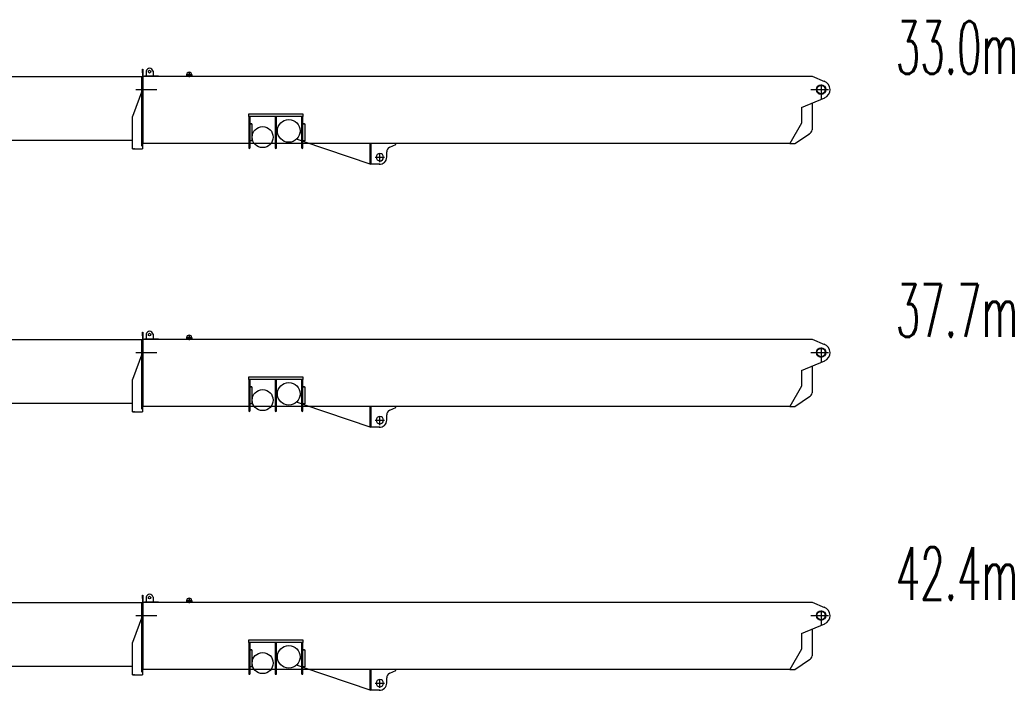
# Model space of a CAD drawing. Extents: x 13545 to 73484, y 3406 to 58416.
# Tile 5 of 10: x 54760 to 73484, y 18580 to 31330. Entities that reach past the tile are written whole.
import ezdxf
from ezdxf.enums import TextEntityAlignment as Align

# ---------------------------------------------------------------- set-up
doc = ezdxf.new("R2010")
doc.units = 0
doc.header["$LTSCALE"] = 50
doc.header["$MEASUREMENT"] = 0
doc.linetypes.add('CENTER', pattern=[50.5, 30, -9, 2.5, -9])
doc.linetypes.add('HIDDEN', pattern=[12.6, 8.4, -4.2])
doc.layers.get('0').update_dxf_attribs({"linetype": 'CONTINUOUS'})
for name, color, linetype in [('1', 7, 'CONTINUOUS'), ('11', 7, 'CONTINUOUS'), ('2', 7, 'CONTINUOUS')]:
    doc.layers.add(name, color=color, linetype=linetype)
doc.styles.get("Standard").update_dxf_attribs({"font": 'txt', "bigfont": 'bigfont'})

# ---------------------------------------------------------------- blocks, each defined once
blk = doc.blocks.new('*G5454')
at = {"layer": '1', "color": 7, "linetype": 'CONTINUOUS'}
for p, q in [((57933, 30281.002682), (57933, 30256.002682)), ((58033, 30281.002682), (58033, 30256.002682))]:
    blk.add_line(p, q, dxfattribs=at)
blk = doc.blocks.new('*G5858')
at = {"layer": '1', "color": 7, "linetype": 'CONTINUOUS'}
for centre, radius, start, end in [((61609.998322, 28714.663519), 69.996643, 179.498749, -90.5), ((61610.001387, 28714.665018), 69.998169, -90.502495, -0.5)]:
    blk.add_arc(centre, radius, start, end, dxfattribs=at)
blk = doc.blocks.new('*G5757')
at = {"color": 7, "linetype": 'CONTINUOUS'}
blk.add_blockref('*G5858', (0, 0), dxfattribs=at)
blk = doc.blocks.new('*G5656')
at = {"color": 7, "linetype": 'CONTINUOUS'}
blk.add_blockref('*G5757', (0, 0), dxfattribs=at)
blk = doc.blocks.new('*G5555')
at = {"color": 7, "linetype": 'CONTINUOUS'}
blk.add_blockref('*G5656', (0, 0), dxfattribs=at)
blk = doc.blocks.new('*G6262')
at = {"layer": '1', "color": 7, "linetype": 'CONTINUOUS'}
for centre, radius, start, end in [((61610.004237, 28715.341243), 69.996643, 89.5, 179.501251), ((61610.007275, 28715.339691), 69.998169, -0.5, 89.502495)]:
    blk.add_arc(centre, radius, start, end, dxfattribs=at)
blk = doc.blocks.new('*G6161')
at = {"color": 7, "linetype": 'CONTINUOUS'}
blk.add_blockref('*G6262', (0, 0), dxfattribs=at)
blk = doc.blocks.new('*G6060')
at = {"color": 7, "linetype": 'CONTINUOUS'}
blk.add_blockref('*G6161', (0, 0), dxfattribs=at)
blk = doc.blocks.new('*G5959')
at = {"color": 7, "linetype": 'CONTINUOUS'}
blk.add_blockref('*G6060', (0, 0), dxfattribs=at)
blk = doc.blocks.new('*G6363')
at = {"layer": '1', "color": 7, "linetype": 'CONTINUOUS'}
for p, q in [((69833, 30256), (70065.309933, 30156.954174)), ((69629, 29663), (70068.842056, 29844.562645)), ((69629, 29663), (69629, 29365.130295)), ((69833, 29747.209273), (69833, 29237.119387)), ((69629, 29365.130295), (69406, 28977)), ((69500, 28977), (69780.300775, 29162.911492)), ((69406, 28977), (69500, 28977))]:
    blk.add_line(p, q, dxfattribs=at)
at = {"layer": '1', "color": 7, "linetype": 'CENTER'}
for p, q in [((69802.978702, 30000), (70139.404435, 30000)), ((70000, 30098.221393), (70000, 29816.145295))]:
    blk.add_line(p, q, dxfattribs=at)
at = {"layer": '1', "color": 7, "linetype": 'CONTINUOUS'}
for centre, radius, start, end in [((70000, 30000), 170, -67.335502, 68.846255), ((69725, 29258), 110, -64.017161, -10.942499)]:
    blk.add_arc(centre, radius, start, end, dxfattribs=at)
blk = doc.blocks.new('*G6464')
at = {"layer": '1', "color": 7, "linetype": 'CONTINUOUS'}
for p, q in [((59114.895612, 29538.540862), (60146.893692, 29538.542358)), ((59114.895684, 29488.540484), (59114.895612, 29538.540862)), ((60146.89375, 29488.540453), (59114.895684, 29488.540484)), ((59114.895684, 29488.540484), (59114.895854, 28897.812117)), ((59142.894205, 28897.689854), (59142.8951, 29488.540286)), ((59616.89539, 29488.540564), (59616.895573, 28897.813723)), ((59644.894687, 28897.691454), (59644.895569, 29488.54036)), ((60118.894333, 29488.54065), (60118.894516, 28897.81381)), ((60146.892867, 28897.691547), (60146.89375, 29488.540453)), ((60146.893692, 29538.542358), (60146.89375, 29488.540453)), ((59142.89562, 29351.950608), (59172.992435, 29351.687957)), ((59172.959812, 29347.949696), (59142.897328, 29348.212048)), ((59142.897683, 29027.830888), (59143.123161, 29347.949142)), ((59143.123161, 29347.949142), (59175.891688, 29347.663175)), ((59172.992435, 29351.687957), (59172.959812, 29347.949696)), ((59175.891688, 29347.663175), (59175.894321, 29027.542931)), ((60146.893687, 29347.949773), (60179.891087, 29347.661809)), ((60146.894283, 29351.952301), (60176.991861, 29351.689643)), ((60176.959224, 29347.949857), (60146.895977, 29348.212215)), ((60176.991861, 29351.689643), (60176.959224, 29347.949857)), ((60179.891087, 29347.661809), (60179.893733, 29027.543091)), ((59175.894321, 29027.542931), (59142.897683, 29027.830888)), ((60179.893733, 29027.543091), (60146.896333, 29027.831055))]:
    blk.add_line(p, q, dxfattribs=at)
for centre, radius in [((59876.001689, 29215.318743), 215.001134), ((59379.886418, 29097.339846), 200.000752)]:
    blk.add_circle(centre, radius, dxfattribs=at)
for centre, radius, start, end in [((59128.894799, 28897.812025), 13.998945, 179.999634, -0.5), ((59630.894518, 28897.813631), 13.998945, 179.999634, -0.5), ((60132.894225, 28897.813711), 13.999708, 179.999619, -0.49997)]:
    blk.add_arc(centre, radius, start, end, dxfattribs=at)
blk = doc.blocks.new('*G6666')
at = {"layer": '1', "color": 7, "linetype": 'CONTINUOUS'}
for p, q in [((60118.894228, 29029.27176), (60025.641322, 29060.938486)), ((60118.894716, 29180.315105), (60088.136458, 29180.583528)), ((60146.89557, 29027.831061), (60146.82537, 29019.786934)), ((60179.893733, 29027.543091), (60146.89557, 29027.831061)), ((60179.894077, 29180.318375), (60179.893733, 29027.543091)), ((60146.82537, 29019.786934), (61434.315764, 28582.579473)), ((61426.267522, 28593.507261), (61426.26748, 28914.306297))]:
    blk.add_line(p, q, dxfattribs=at)
blk = doc.blocks.new('*G6767')
at = {"layer": '1', "color": 7, "linetype": 'HIDDEN'}
for p, q in [((61426.26748, 28914.306297), (61426.267422, 28964.308202)), ((61426.267422, 28964.308202), (61434.263486, 28964.238421)), ((61434.263486, 28964.238421), (61434.264156, 28914.306704))]:
    blk.add_line(p, q, dxfattribs=at)
at = {"layer": '1', "color": 7, "linetype": 'CONTINUOUS'}
for p, q in [((61426.272088, 28680.441151), (61426.272057, 28914.306257)), ((61434.268733, 28914.306665), (61434.268991, 28582.441735))]:
    blk.add_line(p, q, dxfattribs=at)
blk = doc.blocks.new('*G6868')
at = {"layer": '1', "color": 7, "linetype": 'CONTINUOUS'}
for p, q in [((61434.268733, 28914.306665), (61434.268915, 28680.371364)), ((61797.295532, 28906.786587), (61910.265472, 28959.304661)), ((61910.265472, 28959.304661), (61910.265472, 28977.002231)), ((61740.433364, 28715.306225), (61740.265756, 28816.487993))]:
    blk.add_line(p, q, dxfattribs=at)
for centre, radius, start, end in [((61840.274102, 28816.483491), 100.008247, 114.932701, 179.995773), ((61606.404501, 28716.475877), 134.034142, -94.361595, -0.500427)]:
    blk.add_arc(centre, radius, start, end, dxfattribs=at)
blk = doc.blocks.new('*G6565')
at = {"color": 7, "linetype": 'CONTINUOUS'}
for name in ['*G6666', '*G6767', '*G6868']:
    blk.add_blockref(name, (0, 0), dxfattribs=at)
blk = doc.blocks.new('*G7070')
at = {"layer": '1', "color": 7, "linetype": 'CONTINUOUS'}
blk.add_circle((70000.003876, 30000.31965), 89.995178, dxfattribs=at)
blk = doc.blocks.new('*G7171')
at = {"layer": '1', "color": 7, "linetype": 'CONTINUOUS'}
blk.add_circle((70000.003876, 30000.31965), 79.997241, dxfattribs=at)
blk = doc.blocks.new('*G7272')
at = {"layer": '1', "color": 7, "linetype": 'CONTINUOUS'}
for p, q in [((58264.771965, 30256.002684), (69629.007776, 30256.002199)), ((69629.007776, 30256.002199), (69832.743254, 30256.001943))]:
    blk.add_line(p, q, dxfattribs=at)
blk = doc.blocks.new('*G6969')
at = {"color": 7, "linetype": 'CONTINUOUS'}
for name in ['*G7272', '*G7070', '*G7171']:
    blk.add_blockref(name, (0, 0), dxfattribs=at)
blk = doc.blocks.new('*G7373')
at = {"layer": '1', "color": 7, "linetype": 'CONTINUOUS'}
blk.add_line((56907, 28876.002371), (57093.964205, 28876.001454), dxfattribs=at)
blk = doc.blocks.new('*G7474')
at = {"layer": '1', "color": 7, "linetype": 'CONTINUOUS'}
blk.add_line((56944.050442, 28876.000727), (56923.963019, 28876.002071), dxfattribs=at)
blk = doc.blocks.new('*G7575')
at = {"layer": '1', "color": 7, "linetype": 'CONTINUOUS'}
for p, q in [((57093.963206, 30322.504545), (57093.963349, 30391.501311)), ((57093.963349, 30391.501311), (57101.960176, 30391.571065)), ((57093.963206, 30322.504545), (57093.963679, 30251.392824)), ((57093.96329, 30256.002651), (57093.964205, 28876.001398))]:
    blk.add_line(p, q, dxfattribs=at)
blk = doc.blocks.new('*G7676')
at = {"layer": '1', "color": 7, "linetype": 'CONTINUOUS'}
blk.add_line((57309.769624, 30256.002196), (57133.739066, 30256.003298), dxfattribs=at)
blk.add_circle((57230.963436, 30342.005581), 25.496163, dxfattribs=at)
blk.add_arc((57230.963436, 30342.005581), 64.996979, 7.711782, 172.529166, dxfattribs=at)
blk = doc.blocks.new('*G5353')
at = {"layer": '1', "color": 7, "linetype": 'CONTINUOUS'}
for p, q in [((57101.960176, 30391.571065), (57101.960176, 28977.002231)), ((57166.518204, 30350.456584), (57166.518204, 30256.003083)), ((57295.372558, 30350.727523), (57295.372558, 30256.003003)), ((57093.963649, 30256.002997), (58255.639998, 30256.003029)), ((58255.639998, 30256.003029), (58267.36059, 30255.900745)), ((57093.96346, 30000), (56907.000046, 29491.504041)), ((56907, 28876.002371), (56907.000046, 29491.504041)), ((69406, 28977.002231), (57093.964138, 28977.002231)), ((61606.404501, 28582.441735), (61434.268991, 28582.441735))]:
    blk.add_line(p, q, dxfattribs=at)
at = {"layer": '1', "color": 7, "linetype": 'CENTER'}
for p, q in [((57073, 30256.002336), (57073, 28926.818118)), ((56967.192596, 29999.999685), (57367.192596, 29999.999685)), ((61519.745816, 28715), (61699.745816, 28715)), ((61610, 28624.170326), (61610, 28794.170326))]:
    blk.add_line(p, q, dxfattribs=at)
at = {"layer": '1', "color": 7, "linetype": 'HIDDEN'}
blk.add_line((57398.808045, 30256.001871), (57149.532496, 30256.00128), dxfattribs=at)
at = {"layer": '2', "color": 7, "linetype": 'CONTINUOUS'}
for p, q in [((57932.054619, 30281.002682), (58038.986495, 30281.002682)), ((57983, 30324.434211), (57983, 30238.681788))]:
    blk.add_line(p, q, dxfattribs=at)
blk.add_circle((57983, 30281.002682), 20, dxfattribs=at)
blk.add_arc((57983, 30281.002682), 50, 0, 180, dxfattribs=at)
at = {"color": 7, "linetype": 'CONTINUOUS'}
for name in ['*G7575', '*G7676', '*G5454', '*G6969', '*G6363', '*G6464', '*G6565', '*G7373', '*G7474', '*G5555', '*G5959']:
    blk.add_blockref(name, (0, 0), dxfattribs=at)
blk = doc.blocks.new('*G7777')
at = {"layer": '2', "color": 7, "linetype": 'CONTINUOUS'}
for p, q in [((52100.995214, 30305.048618), (52100.995672, 30370.933996)), ((52101.497842, 30370.933994), (52109.498483, 30370.864173)), ((52108.996313, 30370.864175), (52108.997218, 30305.047452)), ((52203.000547, 30364.236775), (52202.994714, 30204.017424)), ((52272.999388, 30204.015945), (52272.999477, 30363.931091)), ((52161.125595, 30302.034269), (52099.997329, 30302.033363)), ((52101.009176, 29972.456791), (52100.995977, 30305.048611)), ((52108.996618, 30304.97879), (52108.997402, 29973.018817)), ((52108.996625, 30302.033327), (52195.002367, 30302.032991)), ((52108.997444, 30305.073391), (52108.997218, 30305.047452)), ((52108.997218, 30305.047452), (52108.997527, 30204.016686)), ((57072.997721, 30243.037181), (52109.499534, 30242.990643)), ((52195.002367, 30302.032991), (52195.001834, 30005.053268)), ((52202.966828, 30005.053268), (52203.003776, 30305.048324)), ((52202.994714, 30204.017502), (52272.99935, 30204.016793)), ((52272.999629, 30207.633262), (52202.994846, 30207.632514)), ((51953.000221, 29511.049057), (52083, 30005.052953)), ((52100.998875, 28929.066924), (52100.998938, 29972.456791)), ((52108.997227, 29973.018817), (52108.997227, 28929.06704)), ((51952.999449, 29511.049057), (52122.998761, 29511.050232)), ((51953.000221, 29511.137555), (51952.999728, 28952.069336)), ((52100.998911, 29519.045864), (52100.929123, 29511.049037)), ((56907.000012, 29034.025644), (52108.997227, 29033.995129)), ((51952.999728, 28952.069336), (51952.99889, 28929.067368)), ((51952.99889, 28929.067368), (52108.997227, 28929.06704)), ((51952.999728, 28952.069336), (51952.999321, 28912.068426)), ((51963.001405, 28929.067056), (51983.001093, 28929.066478)), ((52050.782457, 28929.067023), (52104.999761, 28929.066916))]:
    blk.add_line(p, q, dxfattribs=at)
at = {"layer": '2', "color": 7, "linetype": 'CENTER'}
for p, q in [((52081, 30163.289601), (52081, 28965.052953)), ((52030.536034, 30000), (52164.621684, 30000))]:
    blk.add_line(p, q, dxfattribs=at)
at = {"layer": '2', "color": 7, "linetype": 'CONTINUOUS'}
for radius in [22.501471, 15.000916]:
    blk.add_circle((52237.998637, 30316.934017), radius, dxfattribs=at)
blk.add_arc((52237.999062, 30363.931347), 35.000415, -0.000407, 179.5, dxfattribs=at)
blk = doc.blocks.new('*G9090')
at = {"layer": '1', "color": 7, "linetype": 'CONTINUOUS'}
for p, q in [((57933, 25281.002682), (57933, 25256.002682)), ((58033, 25281.002682), (58033, 25256.002682))]:
    blk.add_line(p, q, dxfattribs=at)
blk = doc.blocks.new('*G9494')
at = {"layer": '1', "color": 7, "linetype": 'CONTINUOUS'}
for centre, radius, start, end in [((61609.998322, 23714.663519), 69.996643, 179.498749, -90.5), ((61610.001387, 23714.665018), 69.998169, -90.502495, -0.5)]:
    blk.add_arc(centre, radius, start, end, dxfattribs=at)
blk = doc.blocks.new('*G9393')
at = {"color": 7, "linetype": 'CONTINUOUS'}
blk.add_blockref('*G9494', (0, 0), dxfattribs=at)
blk = doc.blocks.new('*G9292')
at = {"color": 7, "linetype": 'CONTINUOUS'}
blk.add_blockref('*G9393', (0, 0), dxfattribs=at)
blk = doc.blocks.new('*G9191')
at = {"color": 7, "linetype": 'CONTINUOUS'}
blk.add_blockref('*G9292', (0, 0), dxfattribs=at)
blk = doc.blocks.new('*G9898')
at = {"layer": '1', "color": 7, "linetype": 'CONTINUOUS'}
for centre, radius, start, end in [((61610.004237, 23715.341243), 69.996643, 89.5, 179.501251), ((61610.007275, 23715.339691), 69.998169, -0.5, 89.502495)]:
    blk.add_arc(centre, radius, start, end, dxfattribs=at)
blk = doc.blocks.new('*G9797')
at = {"color": 7, "linetype": 'CONTINUOUS'}
blk.add_blockref('*G9898', (0, 0), dxfattribs=at)
blk = doc.blocks.new('*G9696')
at = {"color": 7, "linetype": 'CONTINUOUS'}
blk.add_blockref('*G9797', (0, 0), dxfattribs=at)
blk = doc.blocks.new('*G9595')
at = {"color": 7, "linetype": 'CONTINUOUS'}
blk.add_blockref('*G9696', (0, 0), dxfattribs=at)
blk = doc.blocks.new('*G9999')
at = {"layer": '1', "color": 7, "linetype": 'CONTINUOUS'}
for p, q in [((69833, 25256), (70065.309933, 25156.954174)), ((69629, 24663), (70068.842056, 24844.562645)), ((69833, 24747.209273), (69833, 24237.119387)), ((69629, 24663), (69629, 24365.130295)), ((69629, 24365.130295), (69406, 23977)), ((69500, 23977), (69780.300775, 24162.911492)), ((69406, 23977), (69500, 23977))]:
    blk.add_line(p, q, dxfattribs=at)
at = {"layer": '1', "color": 7, "linetype": 'CENTER'}
for p, q in [((70000, 25098.221393), (70000, 24816.145295)), ((69802.978702, 25000), (70139.404435, 25000))]:
    blk.add_line(p, q, dxfattribs=at)
at = {"layer": '1', "color": 7, "linetype": 'CONTINUOUS'}
for centre, radius, start, end in [((70000, 25000), 170, -67.335502, 68.846255), ((69725, 24258), 110, -64.017161, -10.942499)]:
    blk.add_arc(centre, radius, start, end, dxfattribs=at)
blk = doc.blocks.new('*G100100')
at = {"layer": '1', "color": 7, "linetype": 'CONTINUOUS'}
for p, q in [((59114.895612, 24538.540862), (60146.893692, 24538.542358)), ((59114.895684, 24488.540484), (59114.895612, 24538.540862)), ((60146.893692, 24538.542358), (60146.89375, 24488.540453)), ((60146.89375, 24488.540453), (59114.895684, 24488.540484)), ((59114.895684, 24488.540484), (59114.895854, 23897.812117)), ((59142.894205, 23897.689854), (59142.8951, 24488.540286)), ((59142.89562, 24351.950608), (59172.992435, 24351.687957)), ((59172.959812, 24347.949696), (59142.897328, 24348.212048)), ((59142.897683, 24027.830888), (59143.123161, 24347.949142)), ((59143.123161, 24347.949142), (59175.891688, 24347.663175)), ((59172.992435, 24351.687957), (59172.959812, 24347.949696)), ((59175.891688, 24347.663175), (59175.894321, 24027.542931)), ((59616.89539, 24488.540564), (59616.895573, 23897.813723)), ((59644.894687, 23897.691454), (59644.895569, 24488.54036)), ((60118.894333, 24488.54065), (60118.894516, 23897.81381)), ((60146.892867, 23897.691547), (60146.89375, 24488.540453)), ((60146.893687, 24347.949773), (60179.891087, 24347.661809)), ((60146.894283, 24351.952301), (60176.991861, 24351.689643)), ((60176.959224, 24347.949857), (60146.895977, 24348.212215)), ((60176.991861, 24351.689643), (60176.959224, 24347.949857)), ((60179.891087, 24347.661809), (60179.893733, 24027.543091)), ((59175.894321, 24027.542931), (59142.897683, 24027.830888)), ((60179.893733, 24027.543091), (60146.896333, 24027.831055))]:
    blk.add_line(p, q, dxfattribs=at)
for centre, radius in [((59876.001689, 24215.318743), 215.001134), ((59379.886418, 24097.339846), 200.000752)]:
    blk.add_circle(centre, radius, dxfattribs=at)
for centre, radius, start, end in [((59128.894799, 23897.812025), 13.998945, 179.999634, -0.5), ((59630.894518, 23897.813631), 13.998945, 179.999634, -0.5), ((60132.894225, 23897.813711), 13.999708, 179.999619, -0.49997)]:
    blk.add_arc(centre, radius, start, end, dxfattribs=at)
blk = doc.blocks.new('*G102102')
at = {"layer": '1', "color": 7, "linetype": 'CONTINUOUS'}
for p, q in [((60118.894716, 24180.315105), (60088.136458, 24180.583528)), ((60179.894077, 24180.318375), (60179.893733, 24027.543091)), ((60118.894228, 24029.27176), (60025.641322, 24060.938486)), ((60146.89557, 24027.831061), (60146.82537, 24019.786934)), ((60146.82537, 24019.786934), (61434.315764, 23582.579473)), ((60179.893733, 24027.543091), (60146.89557, 24027.831061)), ((61426.267522, 23593.507261), (61426.26748, 23914.306297))]:
    blk.add_line(p, q, dxfattribs=at)
blk = doc.blocks.new('*G103103')
at = {"layer": '1', "color": 7, "linetype": 'HIDDEN'}
for p, q in [((61426.26748, 23914.306297), (61426.267422, 23964.308202)), ((61426.267422, 23964.308202), (61434.263486, 23964.238421)), ((61434.263486, 23964.238421), (61434.264156, 23914.306704))]:
    blk.add_line(p, q, dxfattribs=at)
at = {"layer": '1', "color": 7, "linetype": 'CONTINUOUS'}
for p, q in [((61426.272088, 23680.441151), (61426.272057, 23914.306257)), ((61434.268733, 23914.306665), (61434.268991, 23582.441735))]:
    blk.add_line(p, q, dxfattribs=at)
blk = doc.blocks.new('*G104104')
at = {"layer": '1', "color": 7, "linetype": 'CONTINUOUS'}
for p, q in [((61910.265472, 23959.304661), (61910.265472, 23977.002231)), ((61434.268733, 23914.306665), (61434.268915, 23680.371364)), ((61740.433364, 23715.306225), (61740.265756, 23816.487993)), ((61797.295532, 23906.786587), (61910.265472, 23959.304661))]:
    blk.add_line(p, q, dxfattribs=at)
for centre, radius, start, end in [((61840.274102, 23816.483491), 100.008247, 114.932701, 179.995773), ((61606.404501, 23716.475877), 134.034142, -94.361595, -0.500427)]:
    blk.add_arc(centre, radius, start, end, dxfattribs=at)
blk = doc.blocks.new('*G101101')
at = {"color": 7, "linetype": 'CONTINUOUS'}
for name in ['*G102102', '*G104104', '*G103103']:
    blk.add_blockref(name, (0, 0), dxfattribs=at)
blk = doc.blocks.new('*G106106')
at = {"layer": '1', "color": 7, "linetype": 'CONTINUOUS'}
blk.add_circle((70000.003876, 25000.31965), 89.995178, dxfattribs=at)
blk = doc.blocks.new('*G107107')
at = {"layer": '1', "color": 7, "linetype": 'CONTINUOUS'}
blk.add_circle((70000.003876, 25000.31965), 79.997241, dxfattribs=at)
blk = doc.blocks.new('*G108108')
at = {"layer": '1', "color": 7, "linetype": 'CONTINUOUS'}
for p, q in [((58264.771965, 25256.002684), (69629.007776, 25256.002199)), ((69629.007776, 25256.002199), (69832.743254, 25256.001943))]:
    blk.add_line(p, q, dxfattribs=at)
blk = doc.blocks.new('*G105105')
at = {"color": 7, "linetype": 'CONTINUOUS'}
for name in ['*G108108', '*G106106', '*G107107']:
    blk.add_blockref(name, (0, 0), dxfattribs=at)
blk = doc.blocks.new('*G109109')
at = {"layer": '1', "color": 7, "linetype": 'CONTINUOUS'}
blk.add_line((56907, 23876.002371), (57093.964205, 23876.001454), dxfattribs=at)
blk = doc.blocks.new('*G110110')
at = {"layer": '1', "color": 7, "linetype": 'CONTINUOUS'}
blk.add_line((56944.050442, 23876.000727), (56923.963019, 23876.002071), dxfattribs=at)
blk = doc.blocks.new('*G111111')
at = {"layer": '1', "color": 7, "linetype": 'CONTINUOUS'}
for p, q in [((57093.963206, 25322.504545), (57093.963349, 25391.501311)), ((57093.963206, 25322.504545), (57093.963679, 25251.392824)), ((57093.963349, 25391.501311), (57101.960176, 25391.571065)), ((57093.96329, 25256.002651), (57093.964205, 23876.001398))]:
    blk.add_line(p, q, dxfattribs=at)
blk = doc.blocks.new('*G112112')
at = {"layer": '1', "color": 7, "linetype": 'CONTINUOUS'}
blk.add_line((57309.769624, 25256.002196), (57133.739066, 25256.003298), dxfattribs=at)
blk.add_circle((57230.963436, 25342.005581), 25.496163, dxfattribs=at)
blk.add_arc((57230.963436, 25342.005581), 64.996979, 7.711782, 172.529166, dxfattribs=at)
blk = doc.blocks.new('*G8989')
at = {"layer": '1', "color": 7, "linetype": 'CONTINUOUS'}
for p, q in [((57101.960176, 25391.571065), (57101.960176, 23977.002231)), ((57166.518204, 25350.456584), (57166.518204, 25256.003083)), ((57295.372558, 25350.727523), (57295.372558, 25256.003003)), ((57093.963649, 25256.002997), (58255.639998, 25256.003029)), ((58255.639998, 25256.003029), (58267.36059, 25255.900745)), ((57093.96346, 25000), (56907.000046, 24491.504041)), ((56907, 23876.002371), (56907.000046, 24491.504041)), ((69406, 23977.002231), (57093.964138, 23977.002231)), ((61606.404501, 23582.441735), (61434.268991, 23582.441735))]:
    blk.add_line(p, q, dxfattribs=at)
at = {"layer": '1', "color": 7, "linetype": 'CENTER'}
for p, q in [((57073, 25256.002336), (57073, 23926.818118)), ((56967.192596, 24999.999685), (57367.192596, 24999.999685)), ((61610, 23624.170326), (61610, 23794.170326)), ((61519.745816, 23715), (61699.745816, 23715))]:
    blk.add_line(p, q, dxfattribs=at)
at = {"layer": '1', "color": 7, "linetype": 'HIDDEN'}
blk.add_line((57398.808045, 25256.001871), (57149.532496, 25256.00128), dxfattribs=at)
at = {"layer": '2', "color": 7, "linetype": 'CONTINUOUS'}
for p, q in [((57932.054619, 25281.002682), (58038.986495, 25281.002682)), ((57983, 25324.434211), (57983, 25238.681788))]:
    blk.add_line(p, q, dxfattribs=at)
blk.add_circle((57983, 25281.002682), 20, dxfattribs=at)
blk.add_arc((57983, 25281.002682), 50, 0, 180, dxfattribs=at)
at = {"color": 7, "linetype": 'CONTINUOUS'}
for name in ['*G111111', '*G112112', '*G9090', '*G105105', '*G9999', '*G100100', '*G101101', '*G109109', '*G110110', '*G9595', '*G9191']:
    blk.add_blockref(name, (0, 0), dxfattribs=at)
blk = doc.blocks.new('*G124124')
at = {"layer": '2', "color": 7, "linetype": 'CONTINUOUS'}
for p, q in [((47451.125595, 25302.034269), (47389.997329, 25302.033363)), ((47390.995214, 25305.048618), (47390.995672, 25370.933996)), ((47391.009176, 24972.456791), (47390.995977, 25305.048611)), ((47391.497842, 25370.933994), (47399.498483, 25370.864173)), ((47398.996313, 25370.864175), (47398.997218, 25305.047452)), ((47398.996618, 25304.97879), (47398.997402, 24973.018817)), ((47398.996625, 25302.033327), (47485.002367, 25302.032991)), ((47398.997444, 25305.073391), (47398.997218, 25305.047452)), ((47398.997218, 25305.047452), (47398.997527, 25204.016686)), ((47485.002367, 25302.032991), (47485.001834, 25005.053268)), ((47492.966828, 25005.053268), (47493.003776, 25305.048324)), ((47493.000547, 25364.236775), (47492.994714, 25204.017424)), ((47562.999388, 25204.015945), (47562.999477, 25363.931091)), ((57072.997721, 25243.081343), (47399.499534, 25242.990643)), ((47492.994714, 25204.017502), (47562.99935, 25204.016793)), ((47562.999629, 25207.633262), (47492.994846, 25207.632514)), ((47243.000221, 24511.049057), (47373, 25005.052953)), ((47390.998875, 23929.066924), (47390.998938, 24972.456791)), ((47398.997227, 24973.018817), (47398.997227, 23929.06704)), ((47242.999449, 24511.049057), (47412.998761, 24511.050232)), ((47243.000221, 24511.137555), (47242.999728, 23952.069336)), ((47390.998911, 24519.045864), (47390.929123, 24511.049037)), ((56907.000012, 24034.0556), (47398.997227, 24033.995129)), ((47242.999728, 23952.069336), (47242.99889, 23929.067368)), ((47242.99889, 23929.067368), (47398.997227, 23929.06704)), ((47242.999728, 23952.069336), (47242.999321, 23912.068426)), ((47253.001405, 23929.067056), (47273.001093, 23929.066478)), ((47340.782457, 23929.067023), (47394.999761, 23929.066916))]:
    blk.add_line(p, q, dxfattribs=at)
at = {"layer": '2', "color": 7, "linetype": 'CENTER'}
for p, q in [((47371, 25163.289601), (47371, 23965.052953)), ((47320.536034, 25000), (47454.621684, 25000))]:
    blk.add_line(p, q, dxfattribs=at)
at = {"layer": '2', "color": 7, "linetype": 'CONTINUOUS'}
for radius in [22.501471, 15.000916]:
    blk.add_circle((47527.998637, 25316.934017), radius, dxfattribs=at)
blk.add_arc((47527.999062, 25363.931347), 35.000415, -0.000407, 179.5, dxfattribs=at)
blk = doc.blocks.new('*G126126')
at = {"layer": '1', "color": 7, "linetype": 'CONTINUOUS'}
for p, q in [((57933, 20281.002682), (57933, 20256.002682)), ((58033, 20281.002682), (58033, 20256.002682))]:
    blk.add_line(p, q, dxfattribs=at)
blk = doc.blocks.new('*G130130')
at = {"layer": '1', "color": 7, "linetype": 'CONTINUOUS'}
for centre, radius, start, end in [((61609.998322, 18714.663519), 69.996643, 179.498749, -90.5), ((61610.001387, 18714.665018), 69.998169, -90.502495, -0.5)]:
    blk.add_arc(centre, radius, start, end, dxfattribs=at)
blk = doc.blocks.new('*G129129')
at = {"color": 7, "linetype": 'CONTINUOUS'}
blk.add_blockref('*G130130', (0, 0), dxfattribs=at)
blk = doc.blocks.new('*G128128')
at = {"color": 7, "linetype": 'CONTINUOUS'}
blk.add_blockref('*G129129', (0, 0), dxfattribs=at)
blk = doc.blocks.new('*G127127')
at = {"color": 7, "linetype": 'CONTINUOUS'}
blk.add_blockref('*G128128', (0, 0), dxfattribs=at)
blk = doc.blocks.new('*G134134')
at = {"layer": '1', "color": 7, "linetype": 'CONTINUOUS'}
for centre, radius, start, end in [((61610.004237, 18715.341243), 69.996643, 89.5, 179.501251), ((61610.007275, 18715.339691), 69.998169, -0.5, 89.502495)]:
    blk.add_arc(centre, radius, start, end, dxfattribs=at)
blk = doc.blocks.new('*G133133')
at = {"color": 7, "linetype": 'CONTINUOUS'}
blk.add_blockref('*G134134', (0, 0), dxfattribs=at)
blk = doc.blocks.new('*G132132')
at = {"color": 7, "linetype": 'CONTINUOUS'}
blk.add_blockref('*G133133', (0, 0), dxfattribs=at)
blk = doc.blocks.new('*G131131')
at = {"color": 7, "linetype": 'CONTINUOUS'}
blk.add_blockref('*G132132', (0, 0), dxfattribs=at)
blk = doc.blocks.new('*G135135')
at = {"layer": '1', "color": 7, "linetype": 'CONTINUOUS'}
for p, q in [((69833, 20256), (70065.309933, 20156.954174)), ((69629, 19663), (70068.842056, 19844.562645)), ((69629, 19663), (69629, 19365.130295)), ((69833, 19747.209273), (69833, 19237.119387)), ((69629, 19365.130295), (69406, 18977)), ((69500, 18977), (69780.300775, 19162.911492)), ((69406, 18977), (69500, 18977))]:
    blk.add_line(p, q, dxfattribs=at)
at = {"layer": '1', "color": 7, "linetype": 'CENTER'}
for p, q in [((70000, 20098.221393), (70000, 19816.145295)), ((69802.978702, 20000), (70139.404435, 20000))]:
    blk.add_line(p, q, dxfattribs=at)
at = {"layer": '1', "color": 7, "linetype": 'CONTINUOUS'}
for centre, radius, start, end in [((70000, 20000), 170, -67.335502, 68.846255), ((69725, 19258), 110, -64.017161, -10.942499)]:
    blk.add_arc(centre, radius, start, end, dxfattribs=at)
blk = doc.blocks.new('*G136136')
at = {"layer": '1', "color": 7, "linetype": 'CONTINUOUS'}
for p, q in [((59114.895612, 19538.540862), (60146.893692, 19538.542358)), ((59114.895684, 19488.540484), (59114.895612, 19538.540862)), ((60146.89375, 19488.540453), (59114.895684, 19488.540484)), ((59114.895684, 19488.540484), (59114.895854, 18897.812117)), ((59142.894205, 18897.689854), (59142.8951, 19488.540286)), ((59616.89539, 19488.540564), (59616.895573, 18897.813723)), ((59644.894687, 18897.691454), (59644.895569, 19488.54036)), ((60118.894333, 19488.54065), (60118.894516, 18897.81381)), ((60146.892867, 18897.691547), (60146.89375, 19488.540453)), ((60146.893692, 19538.542358), (60146.89375, 19488.540453)), ((59142.89562, 19351.950608), (59172.992435, 19351.687957)), ((59172.959812, 19347.949696), (59142.897328, 19348.212048)), ((59142.897683, 19027.830888), (59143.123161, 19347.949142)), ((59143.123161, 19347.949142), (59175.891688, 19347.663175)), ((59172.992435, 19351.687957), (59172.959812, 19347.949696)), ((59175.891688, 19347.663175), (59175.894321, 19027.542931)), ((60146.893687, 19347.949773), (60179.891087, 19347.661809)), ((60146.894283, 19351.952301), (60176.991861, 19351.689643)), ((60176.959224, 19347.949857), (60146.895977, 19348.212215)), ((60176.991861, 19351.689643), (60176.959224, 19347.949857)), ((60179.891087, 19347.661809), (60179.893733, 19027.543091)), ((59175.894321, 19027.542931), (59142.897683, 19027.830888)), ((60179.893733, 19027.543091), (60146.896333, 19027.831055))]:
    blk.add_line(p, q, dxfattribs=at)
for centre, radius in [((59379.886418, 19097.339846), 200.000752), ((59876.001689, 19215.318743), 215.001134)]:
    blk.add_circle(centre, radius, dxfattribs=at)
for centre, radius, start, end in [((59128.894799, 18897.812025), 13.998945, 179.999634, -0.5), ((59630.894518, 18897.813631), 13.998945, 179.999634, -0.5), ((60132.894225, 18897.813711), 13.999708, 179.999619, -0.49997)]:
    blk.add_arc(centre, radius, start, end, dxfattribs=at)
blk = doc.blocks.new('*G138138')
at = {"layer": '1', "color": 7, "linetype": 'CONTINUOUS'}
for p, q in [((60118.894716, 19180.315105), (60088.136458, 19180.583528)), ((60179.894077, 19180.318375), (60179.893733, 19027.543091)), ((60118.894228, 19029.27176), (60025.641322, 19060.938486)), ((60146.89557, 19027.831061), (60146.82537, 19019.786934)), ((60146.82537, 19019.786934), (61434.315764, 18582.579473)), ((60179.893733, 19027.543091), (60146.89557, 19027.831061)), ((61426.267522, 18593.507261), (61426.26748, 18914.306297))]:
    blk.add_line(p, q, dxfattribs=at)
blk = doc.blocks.new('*G139139')
at = {"layer": '1', "color": 7, "linetype": 'HIDDEN'}
for p, q in [((61426.26748, 18914.306297), (61426.267422, 18964.308202)), ((61426.267422, 18964.308202), (61434.263486, 18964.238421)), ((61434.263486, 18964.238421), (61434.264156, 18914.306704))]:
    blk.add_line(p, q, dxfattribs=at)
at = {"layer": '1', "color": 7, "linetype": 'CONTINUOUS'}
for p, q in [((61426.272088, 18680.441151), (61426.272057, 18914.306257)), ((61434.268733, 18914.306665), (61434.268991, 18582.441735))]:
    blk.add_line(p, q, dxfattribs=at)
blk = doc.blocks.new('*G140140')
at = {"layer": '1', "color": 7, "linetype": 'CONTINUOUS'}
for p, q in [((61434.268733, 18914.306665), (61434.268915, 18680.371364)), ((61797.295532, 18906.786587), (61910.265472, 18959.304661)), ((61910.265472, 18959.304661), (61910.265472, 18977.002231)), ((61740.433364, 18715.306225), (61740.265756, 18816.487993))]:
    blk.add_line(p, q, dxfattribs=at)
for centre, radius, start, end in [((61840.274102, 18816.483491), 100.008247, 114.932701, 179.995773), ((61606.404501, 18716.475877), 134.034142, -94.361595, -0.500427)]:
    blk.add_arc(centre, radius, start, end, dxfattribs=at)
blk = doc.blocks.new('*G137137')
at = {"color": 7, "linetype": 'CONTINUOUS'}
for name in ['*G138138', '*G139139', '*G140140']:
    blk.add_blockref(name, (0, 0), dxfattribs=at)
blk = doc.blocks.new('*G142142')
at = {"layer": '1', "color": 7, "linetype": 'CONTINUOUS'}
blk.add_circle((70000.003876, 20000.31965), 89.995178, dxfattribs=at)
blk = doc.blocks.new('*G143143')
at = {"layer": '1', "color": 7, "linetype": 'CONTINUOUS'}
blk.add_circle((70000.003876, 20000.31965), 79.997241, dxfattribs=at)
blk = doc.blocks.new('*G144144')
at = {"layer": '1', "color": 7, "linetype": 'CONTINUOUS'}
for p, q in [((58264.771965, 20256.002684), (69629.007776, 20256.002199)), ((69629.007776, 20256.002199), (69832.743254, 20256.001943))]:
    blk.add_line(p, q, dxfattribs=at)
blk = doc.blocks.new('*G141141')
at = {"color": 7, "linetype": 'CONTINUOUS'}
for name in ['*G144144', '*G142142', '*G143143']:
    blk.add_blockref(name, (0, 0), dxfattribs=at)
blk = doc.blocks.new('*G145145')
at = {"layer": '1', "color": 7, "linetype": 'CONTINUOUS'}
blk.add_line((56907, 18876.002371), (57093.964205, 18876.001454), dxfattribs=at)
blk = doc.blocks.new('*G146146')
at = {"layer": '1', "color": 7, "linetype": 'CONTINUOUS'}
blk.add_line((56944.050442, 18876.000727), (56923.963019, 18876.002071), dxfattribs=at)
blk = doc.blocks.new('*G147147')
at = {"layer": '1', "color": 7, "linetype": 'CONTINUOUS'}
for p, q in [((57093.963206, 20322.504545), (57093.963349, 20391.501311)), ((57093.963206, 20322.504545), (57093.963679, 20251.392824)), ((57093.96329, 20256.002651), (57093.964205, 18876.001398)), ((57093.963349, 20391.501311), (57101.960176, 20391.571065))]:
    blk.add_line(p, q, dxfattribs=at)
blk = doc.blocks.new('*G148148')
at = {"layer": '1', "color": 7, "linetype": 'CONTINUOUS'}
blk.add_line((57309.769624, 20256.002196), (57133.739066, 20256.003298), dxfattribs=at)
blk.add_circle((57230.963436, 20342.005581), 25.496163, dxfattribs=at)
blk.add_arc((57230.963436, 20342.005581), 64.996979, 7.711782, 172.529166, dxfattribs=at)
blk = doc.blocks.new('*G125125')
at = {"layer": '1', "color": 7, "linetype": 'CENTER'}
for p, q in [((57073, 20256.002336), (57073, 18926.818118)), ((56967.192596, 19999.999685), (57367.192596, 19999.999685)), ((61610, 18624.170326), (61610, 18794.170326)), ((61519.745816, 18715), (61699.745816, 18715))]:
    blk.add_line(p, q, dxfattribs=at)
at = {"layer": '1', "color": 7, "linetype": 'CONTINUOUS'}
for p, q in [((57093.963649, 20256.002997), (58255.639998, 20256.003029)), ((57101.960176, 20391.571065), (57101.960176, 18977.002231)), ((57166.518204, 20350.456584), (57166.518204, 20256.003083)), ((57295.372558, 20350.727523), (57295.372558, 20256.003003)), ((58255.639998, 20256.003029), (58267.36059, 20255.900745)), ((57093.96346, 20000), (56907.000046, 19491.504041)), ((56907, 18876.002371), (56907.000046, 19491.504041)), ((69406, 18977.002231), (57093.964138, 18977.002231)), ((61606.404501, 18582.441735), (61434.268991, 18582.441735))]:
    blk.add_line(p, q, dxfattribs=at)
at = {"layer": '1', "color": 7, "linetype": 'HIDDEN'}
blk.add_line((57398.808045, 20256.001871), (57149.532496, 20256.00128), dxfattribs=at)
at = {"layer": '2', "color": 7, "linetype": 'CONTINUOUS'}
for p, q in [((57932.054619, 20281.002682), (58038.986495, 20281.002682)), ((57983, 20324.434211), (57983, 20238.681788))]:
    blk.add_line(p, q, dxfattribs=at)
blk.add_circle((57983, 20281.002682), 20, dxfattribs=at)
blk.add_arc((57983, 20281.002682), 50, 0, 180, dxfattribs=at)
at = {"color": 7, "linetype": 'CONTINUOUS'}
for name in ['*G147147', '*G148148', '*G126126', '*G141141', '*G135135', '*G136136', '*G137137', '*G145145', '*G146146', '*G131131', '*G127127']:
    blk.add_blockref(name, (0, 0), dxfattribs=at)
blk = doc.blocks.new('*G149149')
at = {"layer": '2', "color": 7, "linetype": 'CONTINUOUS'}
for p, q in [((47451.125595, 20302.034269), (47389.997329, 20302.033363)), ((47390.995214, 20305.048618), (47390.995672, 20370.933996)), ((47391.009176, 19972.456791), (47390.995977, 20305.048611)), ((47391.497842, 20370.933994), (47399.498483, 20370.864173)), ((47398.996313, 20370.864175), (47398.997218, 20305.047452)), ((47398.996618, 20304.97879), (47398.997402, 19973.018817)), ((47398.996625, 20302.033327), (47485.002367, 20302.032991)), ((47398.997444, 20305.073391), (47398.997218, 20305.047452)), ((47398.997218, 20305.047452), (47398.997527, 20204.016686)), ((57072.997721, 20243.081343), (47399.499534, 20242.990643)), ((47485.002367, 20302.032991), (47485.001834, 20005.053268)), ((47492.966828, 20005.053268), (47493.003776, 20305.048324)), ((47493.000547, 20364.236775), (47492.994714, 20204.017424)), ((47562.999388, 20204.015945), (47562.999477, 20363.931091)), ((47492.994714, 20204.017502), (47562.99935, 20204.016793)), ((47562.999629, 20207.633262), (47492.994846, 20207.632514)), ((47243.000221, 19511.049057), (47373, 20005.052953)), ((47390.998875, 18929.066924), (47390.998938, 19972.456791)), ((47398.997227, 19973.018817), (47398.997227, 18929.06704)), ((47242.999449, 19511.049057), (47412.998761, 19511.050232)), ((47243.000221, 19511.137555), (47242.999728, 18952.069336)), ((47390.998911, 19519.045864), (47390.929123, 19511.049037)), ((47242.999728, 18952.069336), (47242.99889, 18929.067368)), ((47242.99889, 18929.067368), (47398.997227, 18929.06704)), ((47242.999728, 18952.069336), (47242.999321, 18912.068426)), ((47253.001405, 18929.067056), (47273.001093, 18929.066478)), ((47340.782457, 18929.067023), (47394.999761, 18929.066916)), ((56907.000012, 19034.0556), (47398.997227, 19033.995129))]:
    blk.add_line(p, q, dxfattribs=at)
at = {"layer": '2', "color": 7, "linetype": 'CENTER'}
for p, q in [((47371, 20163.289601), (47371, 18965.052953)), ((47320.536034, 20000), (47454.621684, 20000))]:
    blk.add_line(p, q, dxfattribs=at)
at = {"layer": '2', "color": 7, "linetype": 'CONTINUOUS'}
for radius in [22.501471, 15.000916]:
    blk.add_circle((47527.998637, 20316.934017), radius, dxfattribs=at)
blk.add_arc((47527.999062, 20363.931347), 35.000415, -0.000407, 179.5, dxfattribs=at)

msp = doc.modelspace()

# ---------------------------------------------------------------- block references
at = {"color": 7, "linetype": 'CONTINUOUS'}
for name in ['*G7777', '*G5353', '*G124124', '*G8989', '*G149149', '*G125125']:
    msp.add_blockref(name, (0, 0), dxfattribs=at)

# ---------------------------------------------------------------- texts
at = {"layer": '11', "color": 7, "linetype": 'CENTER', "width": 0.543478}
for s, p in [('33.0m', (71420, 30000)), ('37.7m', (71420, 25000)), ('42.4m', (71420, 20000))]:
    msp.add_text(s, height=1000, dxfattribs=at).set_placement(p, align=Align.BOTTOM_LEFT)

doc.saveas('drawing.dxf')
